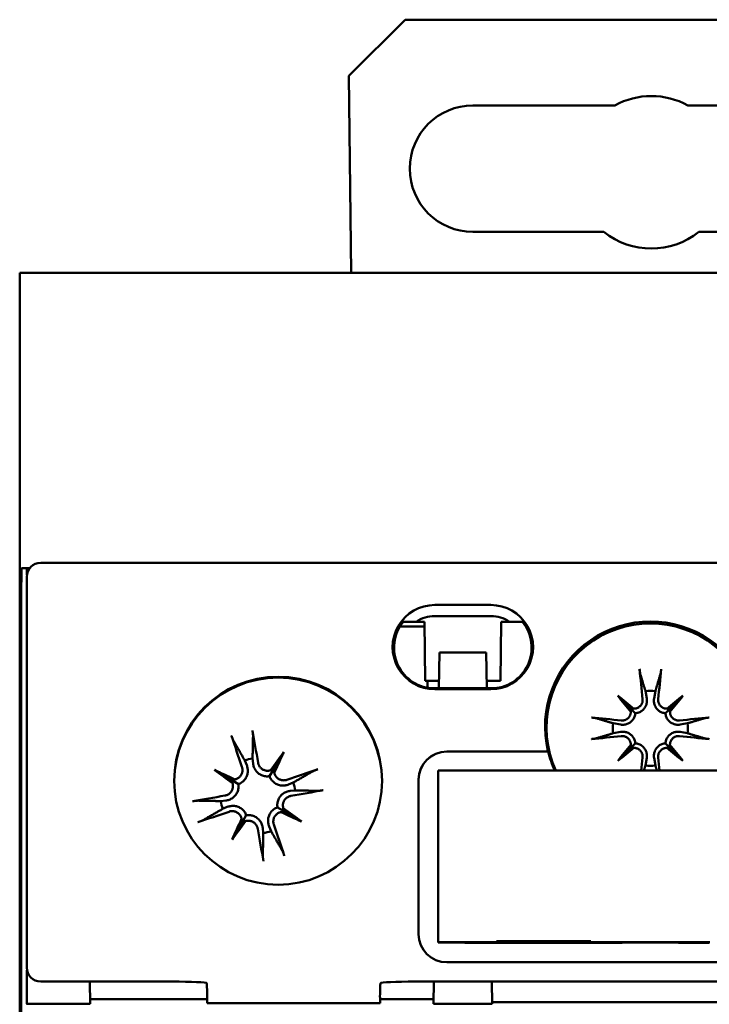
# Model space of a CAD drawing. Header units: millimetres. Extents: x 0 to 187, y 0 to 231.
# Tile 7 of 16: x 142 to 167, y 63 to 98. Entities that reach past the tile are written whole.
import ezdxf

# ---------------------------------------------------------------- set-up
doc = ezdxf.new("R2010")
doc.units = ezdxf.units.MM
doc.layers.add('Arêtes visibles(ISO)', color=7, linetype='Continuous', lineweight=50)

msp = doc.modelspace()

# ---------------------------------------------------------------- linework, layer by layer
at = {"layer": 'Arêtes visibles(ISO)'}
for p, q in [((154.079, 96.019), (156.079, 98.019)), ((156.079, 98.019), (173.538, 98.019)), ((154.153, 89.009), (154.079, 96.019)), ((158.493, 94.969), (163.543, 94.969)), ((166.144, 94.969), (171.193, 94.969)), ((163.157, 90.469), (158.493, 90.469)), ((171.193, 90.469), (166.532, 90.469)), ((142.359, 89.009), (142.505, 89.009)), ((142.359, 9.009), (142.359, 89.009)), ((142.505, 89.009), (142.859, 89.009)), ((186.759, 89.009), (142.859, 89.009)), ((142.409, 77.502), (142.426, 78.502)), ((142.614, 78.502), (142.426, 78.502)), ((142.614, 78.266), (142.614, 78.502)), ((142.713, 78.502), (142.614, 78.502)), ((143.152, 78.696), (143.109, 78.696)), ((186.465, 78.696), (143.152, 78.696)), ((142.609, 78.196), (142.609, 64.298)), ((142.409, 70.602), (142.409, 77.502)), ((157.133, 77.197), (159.133, 77.197)), ((159.133, 76.804), (157.133, 76.804)), ((155.898, 76.435), (156.775, 76.429)), ((156.471, 76.597), (156.013, 76.597)), ((156.773, 76.597), (156.471, 76.597)), ((156.794, 74.502), (156.773, 76.597)), ((159.473, 74.502), (159.494, 76.597)), ((159.795, 76.597), (159.494, 76.597)), ((160.253, 76.597), (159.795, 76.597)), ((157.304, 75.502), (157.282, 74.232)), ((158.961, 75.502), (157.304, 75.502)), ((158.983, 74.232), (158.961, 75.502)), ((156.794, 74.502), (157.286, 74.502)), ((156.872, 74.502), (156.874, 74.255)), ((158.978, 74.502), (159.473, 74.502)), ((157.133, 74.232), (159.133, 74.232)), ((159.133, 74.197), (157.133, 74.197)), ((163.648, 73.97), (164.136, 73.482)), ((164.632, 74.136), (164.677, 73.864)), ((164.94, 73.864), (164.986, 74.136)), ((165.969, 73.97), (165.482, 73.482)), ((164.136, 73.482), (164.272, 73.346)), ((165.482, 73.482), (165.345, 73.346)), ((163.754, 72.941), (163.483, 72.987)), ((166.135, 72.987), (165.864, 72.941)), ((163.483, 72.632), (163.754, 72.678)), ((165.864, 72.678), (166.135, 72.632)), ((164.136, 72.136), (164.272, 72.273)), ((165.482, 72.136), (165.345, 72.273)), ((151.759, 71.96), (151.377, 71.316)), ((157.559, 71.985), (161.162, 71.985)), ((161.173, 71.981), (157.559, 71.981)), ((161.162, 71.985), (161.173, 71.981)), ((163.648, 71.649), (164.136, 72.136)), ((165.969, 71.649), (165.482, 72.136)), ((150.371, 71.664), (150.44, 71.498)), ((150.667, 71.556), (150.648, 71.734)), ((164.677, 71.754), (164.632, 71.483)), ((164.986, 71.483), (164.94, 71.754)), ((149.288, 71.33), (149.932, 70.947)), ((151.377, 71.316), (151.252, 71.106)), ((157.259, 71.303), (172.359, 71.303)), ((157.259, 65.204), (157.259, 71.303)), ((149.932, 70.947), (150.142, 70.823)), ((152.093, 70.877), (151.927, 70.808)), ((156.559, 65.486), (156.559, 70.985)), ((142.409, 27.402), (142.409, 70.602)), ((151.985, 70.581), (152.164, 70.6)), ((149.692, 70.238), (149.514, 70.219)), ((149.584, 69.942), (149.75, 70.011)), ((150.301, 69.503), (150.426, 69.713)), ((151.746, 69.871), (151.535, 69.996)), ((152.39, 69.489), (151.746, 69.871)), ((149.918, 68.858), (150.301, 69.503)), ((151.01, 69.263), (151.03, 69.084)), ((151.306, 69.155), (151.238, 69.321)), ((157.259, 65.204), (157.259, 65.19)), ((159.329, 65.204), (157.259, 65.204)), ((157.259, 65.19), (158.209, 65.19)), ((158.209, 65.19), (158.209, 65.182)), ((159.307, 65.182), (158.209, 65.182)), ((159.307, 65.182), (159.329, 65.204)), ((159.307, 65.182), (162.711, 65.182)), ((159.329, 65.204), (159.329, 65.234)), ((159.329, 65.234), (162.689, 65.234)), ((162.689, 65.234), (162.689, 65.204)), ((166.929, 65.204), (162.689, 65.204)), ((162.689, 65.204), (162.711, 65.182)), ((163.809, 65.182), (162.711, 65.182)), ((163.809, 65.19), (165.809, 65.19)), ((163.809, 65.19), (163.809, 65.182)), ((165.809, 65.19), (165.809, 65.182)), ((166.907, 65.182), (165.809, 65.182)), ((172.059, 64.486), (157.559, 64.486)), ((142.618, 63.002), (142.618, 64.203)), ((147.523, 63.799), (143.109, 63.799)), ((144.867, 63.002), (144.853, 63.799)), ((172.923, 63.799), (156.695, 63.799)), ((157.1, 63.799), (157.086, 63.002)), ((159.179, 63.002), (159.165, 63.799)), ((149.033, 63.175), (144.864, 63.175)), ((149.033, 63.029), (149.033, 63.248)), ((155.185, 63.248), (155.185, 63.029)), ((157.089, 63.175), (155.185, 63.175)), ((170.44, 63.063), (159.178, 63.063)), ((142.63, 62.989), (142.618, 63.002)), ((142.618, 63.002), (144.867, 63.002)), ((149.033, 63.029), (155.185, 63.029)), ((157.086, 63.002), (159.179, 63.002))]:
    msp.add_line(p, q, dxfattribs=at)
at = {"layer": 'Arêtes visibles(ISO)', "flags": 128}
for points in [[(164.458, 74.707), (164.457, 74.711), (164.456, 74.717), (164.454, 74.722), (164.453, 74.728), (164.451, 74.735), (164.45, 74.741), (164.449, 74.749), (164.447, 74.757), (164.445, 74.765), (164.444, 74.774), (164.443, 74.782), (164.441, 74.791), (164.44, 74.8), (164.438, 74.809), (164.437, 74.819), (164.436, 74.829), (164.434, 74.839), (164.433, 74.849), (164.432, 74.858), (164.431, 74.868), (164.43, 74.878), (164.429, 74.888), (164.428, 74.898), (164.427, 74.907)], [(164.458, 74.707), (164.467, 74.678), (164.475, 74.651), (164.484, 74.623), (164.492, 74.597), (164.5, 74.57), (164.508, 74.544), (164.516, 74.518), (164.523, 74.493), (164.531, 74.468), (164.538, 74.444), (164.546, 74.42), (164.553, 74.396), (164.56, 74.372), (164.567, 74.349), (164.574, 74.327), (164.581, 74.304), (164.587, 74.282), (164.594, 74.26), (164.6, 74.239), (164.607, 74.218), (164.613, 74.197), (164.619, 74.176), (164.626, 74.156), (164.632, 74.136)], [(164.986, 74.136), (164.992, 74.156), (164.998, 74.176), (165.004, 74.197), (165.011, 74.218), (165.017, 74.239), (165.024, 74.26), (165.03, 74.282), (165.037, 74.304), (165.044, 74.327), (165.051, 74.349), (165.058, 74.372), (165.065, 74.396), (165.072, 74.42), (165.079, 74.444), (165.087, 74.468), (165.094, 74.493), (165.102, 74.518), (165.11, 74.544), (165.118, 74.57), (165.126, 74.597), (165.134, 74.623), (165.142, 74.651), (165.151, 74.678), (165.159, 74.707)], [(165.191, 74.907), (165.19, 74.898), (165.189, 74.888), (165.188, 74.878), (165.187, 74.868), (165.186, 74.858), (165.184, 74.849), (165.183, 74.839), (165.182, 74.829), (165.181, 74.819), (165.179, 74.809), (165.178, 74.8), (165.176, 74.791), (165.175, 74.782), (165.174, 74.774), (165.172, 74.765), (165.171, 74.757), (165.169, 74.749), (165.168, 74.741), (165.166, 74.735), (165.165, 74.728), (165.163, 74.722), (165.162, 74.717), (165.161, 74.711), (165.159, 74.707)], [(164.531, 73.847), (164.532, 73.826), (164.532, 73.805), (164.531, 73.783), (164.528, 73.762), (164.523, 73.74), (164.517, 73.719), (164.51, 73.699), (164.501, 73.679), (164.491, 73.66), (164.479, 73.642), (164.467, 73.625), (164.454, 73.609), (164.439, 73.594), (164.423, 73.579), (164.405, 73.566), (164.387, 73.553), (164.368, 73.542), (164.348, 73.533), (164.328, 73.525), (164.307, 73.519), (164.286, 73.514), (164.265, 73.51), (164.245, 73.508), (164.223, 73.508)], [(164.677, 73.864), (164.681, 73.837), (164.683, 73.809), (164.683, 73.779), (164.682, 73.75), (164.678, 73.72), (164.673, 73.69), (164.665, 73.661), (164.656, 73.633), (164.644, 73.605), (164.632, 73.579), (164.617, 73.553), (164.6, 73.527), (164.58, 73.502), (164.559, 73.478), (164.535, 73.455), (164.51, 73.435), (164.483, 73.416), (164.456, 73.4), (164.428, 73.385), (164.398, 73.373), (164.367, 73.362), (164.335, 73.354), (164.304, 73.349), (164.272, 73.346)], [(165.345, 73.346), (165.314, 73.349), (165.282, 73.354), (165.251, 73.362), (165.22, 73.373), (165.19, 73.385), (165.161, 73.4), (165.134, 73.416), (165.108, 73.435), (165.083, 73.455), (165.059, 73.478), (165.037, 73.502), (165.018, 73.527), (165.001, 73.553), (164.986, 73.579), (164.973, 73.605), (164.962, 73.633), (164.953, 73.661), (164.945, 73.69), (164.939, 73.72), (164.936, 73.75), (164.934, 73.779), (164.935, 73.809), (164.937, 73.837), (164.94, 73.864)], [(165.394, 73.508), (165.373, 73.508), (165.352, 73.51), (165.331, 73.514), (165.31, 73.519), (165.289, 73.525), (165.268, 73.533), (165.248, 73.543), (165.229, 73.554), (165.211, 73.566), (165.194, 73.579), (165.179, 73.594), (165.164, 73.609), (165.151, 73.625), (165.138, 73.642), (165.126, 73.661), (165.116, 73.68), (165.107, 73.7), (165.1, 73.721), (165.094, 73.742), (165.089, 73.763), (165.087, 73.784), (165.085, 73.805), (165.085, 73.826), (165.087, 73.847)], [(164.272, 73.346), (164.269, 73.314), (164.264, 73.283), (164.256, 73.251), (164.245, 73.22), (164.233, 73.19), (164.219, 73.162), (164.202, 73.135), (164.184, 73.108), (164.163, 73.083), (164.14, 73.06), (164.116, 73.038), (164.091, 73.019), (164.065, 73.001), (164.039, 72.987), (164.013, 72.974), (163.985, 72.963), (163.957, 72.953), (163.928, 72.946), (163.898, 72.94), (163.868, 72.936), (163.839, 72.935), (163.81, 72.935), (163.781, 72.937), (163.754, 72.941)], [(164.111, 73.395), (164.11, 73.374), (164.108, 73.353), (164.104, 73.332), (164.099, 73.31), (164.093, 73.289), (164.085, 73.269), (164.075, 73.249), (164.064, 73.23), (164.052, 73.212), (164.039, 73.195), (164.025, 73.179), (164.01, 73.165), (163.993, 73.151), (163.976, 73.138), (163.957, 73.127), (163.938, 73.117), (163.918, 73.108), (163.897, 73.1), (163.876, 73.094), (163.855, 73.09), (163.834, 73.087), (163.813, 73.086), (163.793, 73.086), (163.772, 73.087)], [(165.864, 72.941), (165.836, 72.937), (165.808, 72.935), (165.779, 72.935), (165.749, 72.936), (165.72, 72.94), (165.69, 72.946), (165.661, 72.953), (165.632, 72.963), (165.605, 72.974), (165.578, 72.987), (165.553, 73.001), (165.527, 73.019), (165.501, 73.038), (165.477, 73.06), (165.455, 73.083), (165.434, 73.108), (165.415, 73.135), (165.399, 73.162), (165.385, 73.19), (165.372, 73.22), (165.362, 73.251), (165.354, 73.283), (165.348, 73.314), (165.345, 73.346)], [(165.846, 73.087), (165.825, 73.086), (165.804, 73.086), (165.783, 73.087), (165.761, 73.09), (165.74, 73.095), (165.719, 73.101), (165.698, 73.108), (165.678, 73.117), (165.659, 73.127), (165.641, 73.139), (165.624, 73.151), (165.608, 73.165), (165.593, 73.179), (165.579, 73.196), (165.565, 73.213), (165.553, 73.231), (165.542, 73.25), (165.532, 73.27), (165.524, 73.291), (165.518, 73.311), (165.513, 73.332), (165.51, 73.353), (165.508, 73.374), (165.507, 73.395)], [(162.711, 73.191), (162.72, 73.19), (162.73, 73.189), (162.74, 73.188), (162.75, 73.187), (162.76, 73.186), (162.769, 73.185), (162.779, 73.184), (162.789, 73.182), (162.799, 73.181), (162.809, 73.18), (162.818, 73.178), (162.827, 73.177), (162.836, 73.176), (162.845, 73.174), (162.853, 73.173), (162.861, 73.171), (162.869, 73.17), (162.877, 73.168), (162.883, 73.167), (162.89, 73.165), (162.896, 73.164), (162.902, 73.163), (162.907, 73.161), (162.911, 73.16)], [(163.483, 72.987), (163.462, 72.993), (163.442, 72.999), (163.421, 73.005), (163.401, 73.011), (163.379, 73.018), (163.358, 73.024), (163.336, 73.031), (163.314, 73.038), (163.291, 73.044), (163.269, 73.051), (163.246, 73.058), (163.222, 73.065), (163.198, 73.073), (163.174, 73.08), (163.15, 73.087), (163.125, 73.095), (163.1, 73.103), (163.074, 73.11), (163.048, 73.118), (163.022, 73.126), (162.995, 73.135), (162.967, 73.143), (162.94, 73.151), (162.911, 73.16)], [(166.706, 73.16), (166.678, 73.151), (166.65, 73.143), (166.623, 73.135), (166.596, 73.126), (166.57, 73.118), (166.544, 73.11), (166.518, 73.103), (166.493, 73.095), (166.468, 73.087), (166.443, 73.08), (166.419, 73.073), (166.395, 73.065), (166.372, 73.058), (166.349, 73.051), (166.326, 73.044), (166.304, 73.038), (166.281, 73.031), (166.26, 73.024), (166.238, 73.018), (166.217, 73.011), (166.196, 73.005), (166.175, 72.999), (166.155, 72.993), (166.135, 72.987)], [(166.706, 73.16), (166.711, 73.161), (166.716, 73.163), (166.722, 73.164), (166.728, 73.165), (166.734, 73.167), (166.741, 73.168), (166.748, 73.17), (166.756, 73.171), (166.764, 73.173), (166.773, 73.174), (166.782, 73.176), (166.79, 73.177), (166.799, 73.178), (166.809, 73.18), (166.819, 73.181), (166.829, 73.182), (166.838, 73.184), (166.848, 73.185), (166.858, 73.186), (166.867, 73.187), (166.877, 73.188), (166.887, 73.189), (166.897, 73.19), (166.907, 73.191)], [(149.972, 72.36), (149.97, 72.364), (149.968, 72.369), (149.965, 72.374), (149.962, 72.38), (149.96, 72.385), (149.957, 72.391), (149.954, 72.398), (149.951, 72.405), (149.948, 72.412), (149.944, 72.42), (149.941, 72.428), (149.938, 72.436), (149.935, 72.444), (149.931, 72.452), (149.928, 72.461), (149.924, 72.471), (149.921, 72.48), (149.918, 72.489), (149.915, 72.498), (149.911, 72.506), (149.908, 72.515), (149.905, 72.525), (149.902, 72.534), (149.899, 72.543)], [(150.641, 72.732), (150.643, 72.723), (150.645, 72.714), (150.646, 72.704), (150.648, 72.694), (150.649, 72.685), (150.651, 72.676), (150.652, 72.666), (150.654, 72.657), (150.655, 72.647), (150.656, 72.637), (150.657, 72.628), (150.658, 72.62), (150.659, 72.611), (150.66, 72.603), (150.661, 72.594), (150.662, 72.586), (150.663, 72.579), (150.663, 72.571), (150.664, 72.565), (150.664, 72.559), (150.664, 72.553), (150.664, 72.547), (150.664, 72.542), (150.664, 72.537)], [(150.648, 71.734), (150.649, 71.761), (150.649, 71.789), (150.65, 71.817), (150.65, 71.845), (150.651, 71.874), (150.651, 71.903), (150.652, 71.933), (150.653, 71.963), (150.653, 71.994), (150.654, 72.026), (150.654, 72.058), (150.655, 72.09), (150.656, 72.124), (150.657, 72.158), (150.657, 72.192), (150.658, 72.228), (150.659, 72.264), (150.659, 72.3), (150.66, 72.338), (150.661, 72.376), (150.662, 72.415), (150.663, 72.455), (150.664, 72.495), (150.664, 72.537)], [(162.911, 72.459), (162.94, 72.467), (162.967, 72.476), (162.995, 72.484), (163.022, 72.492), (163.048, 72.5), (163.074, 72.508), (163.1, 72.516), (163.125, 72.524), (163.15, 72.531), (163.174, 72.539), (163.198, 72.546), (163.222, 72.553), (163.246, 72.56), (163.269, 72.567), (163.291, 72.574), (163.314, 72.581), (163.336, 72.588), (163.358, 72.594), (163.379, 72.601), (163.401, 72.607), (163.421, 72.614), (163.442, 72.62), (163.462, 72.626), (163.483, 72.632)], [(163.754, 72.678), (163.781, 72.682), (163.81, 72.684), (163.839, 72.684), (163.868, 72.682), (163.898, 72.679), (163.928, 72.673), (163.957, 72.666), (163.985, 72.656), (164.013, 72.645), (164.039, 72.632), (164.065, 72.617), (164.091, 72.6), (164.116, 72.581), (164.14, 72.559), (164.163, 72.535), (164.184, 72.51), (164.202, 72.484), (164.219, 72.457), (164.233, 72.429), (164.245, 72.399), (164.256, 72.368), (164.264, 72.336), (164.269, 72.304), (164.272, 72.273)], [(163.772, 72.531), (163.792, 72.533), (163.813, 72.533), (163.835, 72.531), (163.856, 72.528), (163.878, 72.524), (163.899, 72.518), (163.919, 72.51), (163.939, 72.502), (163.958, 72.491), (163.976, 72.48), (163.993, 72.468), (164.009, 72.454), (164.025, 72.439), (164.039, 72.423), (164.052, 72.406), (164.065, 72.388), (164.076, 72.368), (164.085, 72.349), (164.093, 72.328), (164.1, 72.307), (164.105, 72.287), (164.108, 72.266), (164.11, 72.245), (164.111, 72.224)], [(165.345, 72.273), (165.348, 72.304), (165.354, 72.336), (165.362, 72.368), (165.372, 72.399), (165.385, 72.429), (165.399, 72.457), (165.415, 72.484), (165.434, 72.51), (165.455, 72.535), (165.477, 72.559), (165.501, 72.581), (165.527, 72.6), (165.553, 72.617), (165.578, 72.632), (165.605, 72.645), (165.632, 72.656), (165.661, 72.666), (165.69, 72.673), (165.72, 72.679), (165.749, 72.682), (165.779, 72.684), (165.808, 72.684), (165.836, 72.682), (165.864, 72.678)], [(165.507, 72.224), (165.507, 72.245), (165.51, 72.266), (165.513, 72.287), (165.518, 72.308), (165.525, 72.329), (165.533, 72.35), (165.543, 72.37), (165.554, 72.389), (165.566, 72.407), (165.579, 72.424), (165.593, 72.439), (165.608, 72.454), (165.624, 72.468), (165.642, 72.48), (165.66, 72.492), (165.68, 72.502), (165.7, 72.511), (165.72, 72.518), (165.741, 72.524), (165.762, 72.529), (165.784, 72.532), (165.804, 72.533), (165.825, 72.533), (165.846, 72.531)], [(166.135, 72.632), (166.155, 72.626), (166.175, 72.62), (166.196, 72.614), (166.217, 72.607), (166.238, 72.601), (166.26, 72.594), (166.281, 72.588), (166.304, 72.581), (166.326, 72.574), (166.349, 72.567), (166.372, 72.56), (166.395, 72.553), (166.419, 72.546), (166.443, 72.539), (166.468, 72.531), (166.493, 72.524), (166.518, 72.516), (166.544, 72.508), (166.57, 72.5), (166.596, 72.492), (166.623, 72.484), (166.65, 72.476), (166.678, 72.467), (166.706, 72.459)], [(149.972, 72.36), (149.993, 72.324), (150.013, 72.289), (150.033, 72.254), (150.052, 72.221), (150.071, 72.187), (150.09, 72.155), (150.108, 72.123), (150.126, 72.092), (150.144, 72.061), (150.161, 72.031), (150.178, 72.002), (150.194, 71.973), (150.211, 71.945), (150.227, 71.917), (150.242, 71.889), (150.258, 71.862), (150.273, 71.836), (150.288, 71.81), (150.302, 71.785), (150.316, 71.76), (150.331, 71.735), (150.344, 71.711), (150.358, 71.687), (150.371, 71.664)], [(162.911, 72.459), (162.907, 72.458), (162.902, 72.456), (162.896, 72.455), (162.89, 72.453), (162.883, 72.452), (162.877, 72.451), (162.869, 72.449), (162.861, 72.448), (162.853, 72.446), (162.845, 72.445), (162.836, 72.443), (162.827, 72.442), (162.818, 72.44), (162.809, 72.439), (162.799, 72.438), (162.789, 72.436), (162.779, 72.435), (162.769, 72.434), (162.76, 72.433), (162.75, 72.431), (162.74, 72.43), (162.73, 72.429), (162.72, 72.428), (162.711, 72.427)], [(164.272, 72.273), (164.304, 72.27), (164.335, 72.264), (164.367, 72.256), (164.398, 72.246), (164.428, 72.234), (164.456, 72.219), (164.483, 72.203), (164.51, 72.184), (164.535, 72.163), (164.559, 72.141), (164.58, 72.117), (164.6, 72.091), (164.617, 72.066), (164.632, 72.04), (164.644, 72.013), (164.656, 71.986), (164.665, 71.957), (164.673, 71.928), (164.678, 71.899), (164.682, 71.869), (164.683, 71.839), (164.683, 71.81), (164.681, 71.782), (164.677, 71.754)], [(164.94, 71.754), (164.937, 71.782), (164.935, 71.81), (164.934, 71.839), (164.936, 71.869), (164.939, 71.899), (164.945, 71.928), (164.953, 71.957), (164.962, 71.986), (164.973, 72.013), (164.986, 72.04), (165.001, 72.066), (165.018, 72.091), (165.037, 72.117), (165.059, 72.141), (165.083, 72.163), (165.108, 72.184), (165.134, 72.203), (165.161, 72.219), (165.19, 72.234), (165.22, 72.246), (165.251, 72.256), (165.282, 72.264), (165.314, 72.27), (165.345, 72.273)], [(166.907, 72.427), (166.897, 72.428), (166.887, 72.429), (166.877, 72.43), (166.867, 72.431), (166.858, 72.433), (166.848, 72.434), (166.838, 72.435), (166.829, 72.436), (166.819, 72.438), (166.809, 72.439), (166.799, 72.44), (166.79, 72.442), (166.782, 72.443), (166.773, 72.445), (166.764, 72.446), (166.756, 72.448), (166.748, 72.449), (166.741, 72.451), (166.734, 72.452), (166.728, 72.453), (166.722, 72.455), (166.716, 72.456), (166.711, 72.458), (166.706, 72.459)], [(164.223, 72.111), (164.244, 72.111), (164.265, 72.109), (164.287, 72.105), (164.308, 72.1), (164.329, 72.093), (164.349, 72.085), (164.369, 72.076), (164.388, 72.065), (164.406, 72.052), (164.423, 72.039), (164.439, 72.025), (164.453, 72.01), (164.467, 71.994), (164.48, 71.976), (164.491, 71.958), (164.502, 71.939), (164.51, 71.918), (164.518, 71.898), (164.524, 71.877), (164.528, 71.856), (164.531, 71.835), (164.532, 71.814), (164.532, 71.793), (164.531, 71.772)], [(165.087, 71.772), (165.085, 71.793), (165.085, 71.814), (165.087, 71.835), (165.09, 71.857), (165.094, 71.878), (165.1, 71.899), (165.108, 71.92), (165.117, 71.94), (165.127, 71.959), (165.138, 71.977), (165.151, 71.994), (165.164, 72.01), (165.179, 72.025), (165.195, 72.04), (165.212, 72.053), (165.231, 72.065), (165.25, 72.076), (165.27, 72.086), (165.29, 72.094), (165.311, 72.1), (165.331, 72.105), (165.352, 72.109), (165.373, 72.111), (165.394, 72.111)], [(150.44, 71.498), (150.451, 71.469), (150.46, 71.439), (150.468, 71.407), (150.474, 71.375), (150.478, 71.341), (150.479, 71.308), (150.479, 71.274), (150.476, 71.241), (150.471, 71.208), (150.464, 71.176), (150.455, 71.144), (150.444, 71.112), (150.43, 71.08), (150.413, 71.048), (150.394, 71.017), (150.373, 70.987), (150.349, 70.959), (150.325, 70.934), (150.299, 70.911), (150.27, 70.889), (150.24, 70.868), (150.208, 70.851), (150.175, 70.835), (150.142, 70.823)], [(151.252, 71.106), (151.217, 71.101), (151.181, 71.099), (151.145, 71.099), (151.108, 71.103), (151.073, 71.108), (151.038, 71.116), (151.005, 71.127), (150.971, 71.14), (150.938, 71.155), (150.907, 71.173), (150.877, 71.194), (150.849, 71.215), (150.823, 71.238), (150.8, 71.262), (150.779, 71.287), (150.759, 71.313), (150.74, 71.341), (150.724, 71.37), (150.709, 71.401), (150.697, 71.432), (150.686, 71.463), (150.678, 71.494), (150.672, 71.525), (150.667, 71.556)], [(151.285, 71.314), (151.262, 71.308), (151.238, 71.303), (151.214, 71.3), (151.19, 71.298), (151.165, 71.298), (151.14, 71.3), (151.116, 71.304), (151.091, 71.31), (151.068, 71.317), (151.045, 71.326), (151.023, 71.337), (151.002, 71.348), (150.982, 71.361), (150.963, 71.376), (150.945, 71.393), (150.927, 71.41), (150.911, 71.429), (150.897, 71.45), (150.884, 71.471), (150.872, 71.492), (150.863, 71.515), (150.855, 71.537), (150.848, 71.56), (150.843, 71.583)], [(164.632, 71.483), (164.629, 71.476), (164.627, 71.469), (164.625, 71.462), (164.623, 71.455), (164.621, 71.447), (164.619, 71.44), (164.616, 71.433), (164.614, 71.425), (164.612, 71.418), (164.61, 71.411), (164.607, 71.403), (164.605, 71.396), (164.603, 71.388), (164.601, 71.381), (164.598, 71.373), (164.596, 71.365), (164.594, 71.358), (164.591, 71.35), (164.589, 71.342), (164.587, 71.335), (164.584, 71.327), (164.582, 71.319), (164.579, 71.311), (164.577, 71.303)], [(165.04, 71.303), (165.038, 71.311), (165.036, 71.319), (165.033, 71.327), (165.031, 71.335), (165.029, 71.342), (165.026, 71.35), (165.024, 71.358), (165.022, 71.365), (165.019, 71.373), (165.017, 71.381), (165.015, 71.388), (165.012, 71.396), (165.01, 71.403), (165.008, 71.411), (165.006, 71.418), (165.003, 71.425), (165.001, 71.433), (164.999, 71.44), (164.997, 71.447), (164.995, 71.455), (164.992, 71.462), (164.99, 71.469), (164.988, 71.476), (164.986, 71.483)], [(150.272, 71.437), (150.279, 71.415), (150.284, 71.391), (150.288, 71.367), (150.29, 71.343), (150.291, 71.318), (150.289, 71.293), (150.286, 71.269), (150.281, 71.244), (150.274, 71.221), (150.266, 71.198), (150.257, 71.176), (150.246, 71.155), (150.233, 71.135), (150.218, 71.115), (150.202, 71.096), (150.185, 71.078), (150.166, 71.062), (150.146, 71.046), (150.126, 71.033), (150.104, 71.021), (150.083, 71.011), (150.06, 71.002), (150.038, 70.995), (150.014, 70.99)], [(151.867, 70.976), (151.844, 70.969), (151.821, 70.964), (151.797, 70.96), (151.772, 70.958), (151.747, 70.957), (151.723, 70.959), (151.698, 70.962), (151.674, 70.967), (151.65, 70.974), (151.628, 70.982), (151.606, 70.991), (151.585, 71.003), (151.564, 71.015), (151.544, 71.03), (151.525, 71.046), (151.507, 71.063), (151.491, 71.082), (151.476, 71.102), (151.462, 71.122), (151.45, 71.144), (151.44, 71.166), (151.432, 71.188), (151.425, 71.21), (151.419, 71.234)], [(152.79, 71.276), (152.754, 71.255), (152.718, 71.235), (152.684, 71.215), (152.65, 71.196), (152.617, 71.177), (152.584, 71.158), (152.553, 71.14), (152.521, 71.122), (152.491, 71.104), (152.461, 71.087), (152.431, 71.07), (152.402, 71.054), (152.374, 71.037), (152.346, 71.021), (152.319, 71.006), (152.292, 70.99), (152.266, 70.975), (152.24, 70.961), (152.214, 70.946), (152.189, 70.932), (152.165, 70.918), (152.14, 70.904), (152.117, 70.89), (152.093, 70.877)], [(152.79, 71.276), (152.794, 71.278), (152.798, 71.28), (152.804, 71.283), (152.809, 71.286), (152.815, 71.288), (152.821, 71.291), (152.827, 71.294), (152.834, 71.297), (152.842, 71.3), (152.85, 71.304), (152.857, 71.307), (152.865, 71.31), (152.873, 71.313), (152.882, 71.317), (152.891, 71.32), (152.9, 71.324), (152.909, 71.327), (152.918, 71.33), (152.927, 71.334), (152.936, 71.337), (152.945, 71.34), (152.954, 71.343), (152.963, 71.346), (152.972, 71.349)], [(149.934, 70.855), (149.941, 70.832), (149.945, 70.809), (149.949, 70.785), (149.95, 70.76), (149.95, 70.736), (149.948, 70.711), (149.944, 70.686), (149.938, 70.662), (149.931, 70.638), (149.922, 70.615), (149.912, 70.593), (149.9, 70.573), (149.887, 70.553), (149.872, 70.534), (149.855, 70.515), (149.838, 70.498), (149.819, 70.482), (149.799, 70.467), (149.777, 70.454), (149.756, 70.443), (149.733, 70.433), (149.711, 70.425), (149.688, 70.419), (149.665, 70.414)], [(150.142, 70.823), (150.147, 70.788), (150.149, 70.752), (150.149, 70.715), (150.146, 70.679), (150.14, 70.643), (150.132, 70.609), (150.121, 70.575), (150.108, 70.542), (150.093, 70.509), (150.075, 70.477), (150.055, 70.447), (150.033, 70.419), (150.01, 70.394), (149.986, 70.371), (149.962, 70.349), (149.935, 70.329), (149.907, 70.311), (149.878, 70.294), (149.848, 70.28), (149.817, 70.267), (149.785, 70.257), (149.754, 70.248), (149.723, 70.242), (149.692, 70.238)], [(151.927, 70.808), (151.898, 70.797), (151.868, 70.788), (151.837, 70.78), (151.804, 70.774), (151.771, 70.771), (151.737, 70.769), (151.704, 70.77), (151.67, 70.772), (151.638, 70.777), (151.606, 70.784), (151.574, 70.793), (151.541, 70.804), (151.509, 70.818), (151.477, 70.835), (151.446, 70.854), (151.417, 70.876), (151.389, 70.899), (151.364, 70.923), (151.34, 70.95), (151.318, 70.978), (151.298, 71.009), (151.28, 71.04), (151.265, 71.073), (151.252, 71.106)], [(151.535, 69.996), (151.531, 70.031), (151.528, 70.067), (151.529, 70.103), (151.532, 70.14), (151.538, 70.175), (151.546, 70.21), (151.556, 70.243), (151.569, 70.277), (151.585, 70.31), (151.603, 70.342), (151.623, 70.371), (151.645, 70.399), (151.668, 70.425), (151.691, 70.448), (151.716, 70.469), (151.743, 70.489), (151.771, 70.508), (151.8, 70.524), (151.83, 70.539), (151.861, 70.551), (151.892, 70.562), (151.924, 70.57), (151.955, 70.577), (151.985, 70.581)], [(152.164, 70.6), (152.191, 70.6), (152.218, 70.599), (152.246, 70.599), (152.274, 70.598), (152.303, 70.597), (152.332, 70.597), (152.362, 70.596), (152.393, 70.596), (152.424, 70.595), (152.455, 70.594), (152.487, 70.594), (152.52, 70.593), (152.553, 70.592), (152.587, 70.592), (152.622, 70.591), (152.657, 70.59), (152.693, 70.589), (152.73, 70.589), (152.767, 70.588), (152.805, 70.587), (152.844, 70.586), (152.884, 70.585), (152.925, 70.585), (152.966, 70.584)], [(153.162, 70.607), (153.153, 70.605), (153.143, 70.603), (153.133, 70.602), (153.124, 70.6), (153.114, 70.599), (153.105, 70.597), (153.096, 70.596), (153.086, 70.594), (153.076, 70.593), (153.067, 70.592), (153.058, 70.591), (153.049, 70.59), (153.041, 70.589), (153.032, 70.588), (153.024, 70.587), (153.016, 70.586), (153.008, 70.586), (153.001, 70.585), (152.994, 70.585), (152.988, 70.584), (152.982, 70.584), (152.976, 70.584), (152.971, 70.584), (152.966, 70.584)], [(148.516, 70.212), (148.525, 70.214), (148.535, 70.215), (148.544, 70.217), (148.554, 70.219), (148.563, 70.22), (148.572, 70.221), (148.582, 70.223), (148.592, 70.224), (148.601, 70.226), (148.611, 70.227), (148.62, 70.228), (148.628, 70.229), (148.637, 70.23), (148.645, 70.231), (148.654, 70.232), (148.662, 70.232), (148.67, 70.233), (148.677, 70.234), (148.683, 70.234), (148.69, 70.235), (148.696, 70.235), (148.701, 70.235), (148.707, 70.235), (148.711, 70.235)], [(149.514, 70.219), (149.487, 70.219), (149.459, 70.22), (149.432, 70.22), (149.403, 70.221), (149.374, 70.221), (149.345, 70.222), (149.315, 70.223), (149.285, 70.223), (149.254, 70.224), (149.222, 70.224), (149.19, 70.225), (149.158, 70.226), (149.124, 70.226), (149.09, 70.227), (149.056, 70.228), (149.021, 70.229), (148.985, 70.229), (148.948, 70.23), (148.91, 70.231), (148.872, 70.232), (148.833, 70.232), (148.793, 70.233), (148.753, 70.234), (148.711, 70.235)], [(151.743, 69.964), (151.737, 69.986), (151.732, 70.01), (151.729, 70.034), (151.728, 70.058), (151.728, 70.083), (151.73, 70.108), (151.734, 70.133), (151.739, 70.157), (151.747, 70.181), (151.756, 70.203), (151.766, 70.225), (151.778, 70.246), (151.791, 70.266), (151.806, 70.285), (151.822, 70.303), (151.84, 70.321), (151.859, 70.337), (151.879, 70.351), (151.9, 70.364), (151.922, 70.376), (151.944, 70.386), (151.967, 70.394), (151.989, 70.4), (152.013, 70.405)], [(148.888, 69.543), (148.924, 69.564), (148.959, 69.584), (148.994, 69.604), (149.028, 69.623), (149.061, 69.642), (149.093, 69.661), (149.125, 69.679), (149.156, 69.697), (149.187, 69.714), (149.217, 69.732), (149.246, 69.748), (149.275, 69.765), (149.304, 69.781), (149.331, 69.797), (149.359, 69.813), (149.386, 69.828), (149.412, 69.843), (149.438, 69.858), (149.463, 69.873), (149.488, 69.887), (149.513, 69.901), (149.537, 69.915), (149.561, 69.928), (149.584, 69.942)], [(149.75, 70.011), (149.779, 70.021), (149.81, 70.031), (149.841, 70.038), (149.873, 70.044), (149.907, 70.048), (149.94, 70.05), (149.974, 70.049), (150.007, 70.046), (150.04, 70.042), (150.072, 70.035), (150.104, 70.026), (150.136, 70.014), (150.169, 70), (150.201, 69.984), (150.232, 69.965), (150.261, 69.943), (150.289, 69.92), (150.314, 69.896), (150.338, 69.869), (150.36, 69.84), (150.38, 69.81), (150.398, 69.778), (150.413, 69.746), (150.426, 69.713)], [(149.811, 69.843), (149.833, 69.85), (149.857, 69.855), (149.881, 69.859), (149.905, 69.861), (149.93, 69.861), (149.955, 69.86), (149.979, 69.857), (150.004, 69.852), (150.027, 69.845), (150.05, 69.837), (150.072, 69.827), (150.093, 69.816), (150.113, 69.803), (150.133, 69.789), (150.152, 69.773), (150.17, 69.756), (150.187, 69.737), (150.202, 69.717), (150.215, 69.696), (150.227, 69.675), (150.237, 69.653), (150.246, 69.631), (150.253, 69.608), (150.258, 69.585)], [(150.426, 69.713), (150.461, 69.718), (150.496, 69.72), (150.533, 69.719), (150.569, 69.716), (150.605, 69.711), (150.639, 69.703), (150.673, 69.692), (150.706, 69.679), (150.739, 69.663), (150.771, 69.645), (150.801, 69.625), (150.829, 69.603), (150.854, 69.58), (150.878, 69.557), (150.899, 69.532), (150.919, 69.506), (150.937, 69.478), (150.954, 69.448), (150.968, 69.418), (150.981, 69.387), (150.991, 69.356), (151, 69.325), (151.006, 69.294), (151.01, 69.263)], [(151.238, 69.321), (151.227, 69.35), (151.217, 69.38), (151.21, 69.412), (151.204, 69.444), (151.2, 69.477), (151.198, 69.511), (151.199, 69.544), (151.202, 69.578), (151.206, 69.611), (151.213, 69.642), (151.222, 69.674), (151.234, 69.707), (151.248, 69.739), (151.264, 69.771), (151.284, 69.802), (151.305, 69.832), (151.328, 69.859), (151.353, 69.885), (151.379, 69.908), (151.408, 69.93), (151.438, 69.95), (151.47, 69.968), (151.502, 69.983), (151.535, 69.996)], [(151.405, 69.381), (151.398, 69.404), (151.393, 69.427), (151.389, 69.451), (151.387, 69.476), (151.387, 69.501), (151.388, 69.525), (151.391, 69.55), (151.396, 69.574), (151.403, 69.598), (151.411, 69.621), (151.421, 69.642), (151.432, 69.663), (151.445, 69.684), (151.459, 69.704), (151.475, 69.723), (151.493, 69.741), (151.511, 69.757), (151.531, 69.772), (151.552, 69.786), (151.573, 69.798), (151.595, 69.808), (151.617, 69.816), (151.64, 69.823), (151.664, 69.829)], [(148.888, 69.543), (148.884, 69.541), (148.879, 69.538), (148.874, 69.536), (148.869, 69.533), (148.863, 69.53), (148.857, 69.528), (148.85, 69.525), (148.843, 69.521), (148.836, 69.518), (148.828, 69.515), (148.82, 69.512), (148.812, 69.508), (148.804, 69.505), (148.796, 69.502), (148.787, 69.498), (148.778, 69.495), (148.768, 69.492), (148.759, 69.488), (148.751, 69.485), (148.742, 69.482), (148.733, 69.479), (148.723, 69.476), (148.714, 69.472), (148.705, 69.469)], [(150.393, 69.505), (150.416, 69.511), (150.439, 69.516), (150.463, 69.519), (150.488, 69.521), (150.512, 69.52), (150.537, 69.518), (150.562, 69.514), (150.586, 69.509), (150.61, 69.501), (150.633, 69.492), (150.655, 69.482), (150.675, 69.47), (150.695, 69.457), (150.714, 69.442), (150.733, 69.426), (150.75, 69.408), (150.766, 69.389), (150.781, 69.369), (150.794, 69.348), (150.805, 69.326), (150.815, 69.304), (150.823, 69.281), (150.829, 69.259), (150.834, 69.236)], [(151.03, 69.084), (151.029, 69.057), (151.028, 69.03), (151.028, 69.002), (151.027, 68.974), (151.027, 68.945), (151.026, 68.916), (151.026, 68.886), (151.025, 68.855), (151.024, 68.825), (151.024, 68.793), (151.023, 68.761), (151.022, 68.728), (151.022, 68.695), (151.021, 68.661), (151.02, 68.626), (151.02, 68.591), (151.019, 68.555), (151.018, 68.518), (151.017, 68.481), (151.017, 68.443), (151.016, 68.404), (151.015, 68.364), (151.014, 68.323), (151.013, 68.282)], [(151.705, 68.458), (151.684, 68.494), (151.664, 68.53), (151.644, 68.564), (151.625, 68.598), (151.606, 68.631), (151.587, 68.664), (151.569, 68.696), (151.551, 68.727), (151.534, 68.757), (151.517, 68.787), (151.5, 68.817), (151.483, 68.846), (151.467, 68.874), (151.451, 68.902), (151.435, 68.929), (151.42, 68.956), (151.405, 68.983), (151.39, 69.009), (151.375, 69.034), (151.361, 69.059), (151.347, 69.084), (151.333, 69.108), (151.32, 69.131), (151.306, 69.155)], [(151.705, 68.458), (151.707, 68.454), (151.71, 68.45), (151.712, 68.445), (151.715, 68.439), (151.718, 68.433), (151.721, 68.428), (151.724, 68.421), (151.727, 68.414), (151.73, 68.406), (151.733, 68.399), (151.736, 68.391), (151.74, 68.383), (151.743, 68.375), (151.746, 68.366), (151.75, 68.357), (151.753, 68.348), (151.757, 68.339), (151.76, 68.33), (151.763, 68.321), (151.766, 68.312), (151.769, 68.303), (151.773, 68.294), (151.776, 68.285), (151.779, 68.276)], [(151.036, 68.086), (151.034, 68.096), (151.033, 68.105), (151.031, 68.115), (151.03, 68.124), (151.028, 68.134), (151.027, 68.143), (151.025, 68.152), (151.024, 68.162), (151.023, 68.172), (151.021, 68.181), (151.02, 68.19), (151.019, 68.199), (151.018, 68.207), (151.017, 68.216), (151.016, 68.224), (151.016, 68.232), (151.015, 68.24), (151.014, 68.247), (151.014, 68.254), (151.014, 68.26), (151.013, 68.266), (151.013, 68.272), (151.013, 68.277), (151.013, 68.282)], [(149.021, 63.694), (149.021, 63.699), (149.021, 63.703), (149.02, 63.708), (149.019, 63.712), (149.019, 63.716), (149.018, 63.72), (149.017, 63.724), (149.016, 63.727), (149.015, 63.73), (149.014, 63.733), (149.013, 63.736), (149.012, 63.739), (149.011, 63.741), (149.01, 63.744), (149.009, 63.746), (149.007, 63.748), (149.006, 63.75), (149.004, 63.751), (149.003, 63.752), (149.001, 63.754), (149, 63.755), (148.998, 63.755), (148.996, 63.756), (148.994, 63.756)], [(155.223, 63.756), (155.221, 63.756), (155.22, 63.755), (155.218, 63.755), (155.216, 63.754), (155.215, 63.752), (155.213, 63.751), (155.212, 63.75), (155.21, 63.748), (155.209, 63.746), (155.208, 63.744), (155.206, 63.741), (155.205, 63.739), (155.204, 63.736), (155.203, 63.733), (155.202, 63.73), (155.201, 63.727), (155.2, 63.724), (155.2, 63.72), (155.199, 63.716), (155.198, 63.712), (155.198, 63.708), (155.197, 63.703), (155.197, 63.699), (155.196, 63.694)]]:
    msp.add_lwpolyline(points, dxfattribs=at)
at = {"layer": 'Arêtes visibles(ISO)'}
for centre, radius, start, end in [((164.843, 92.602), 2.7, 61.2086, 118.7914), ((158.493, 92.719), 2.25, 90, 270), ((164.844, 92.577), 2.7, 231.3243, 308.6757), ((164.809, 72.809), 1.338, 82.3918, 97.6082), ((164.809, 72.809), 1.338, 172.3918, 187.6082), ((164.809, 72.809), 1.338, 352.3918, 7.6082), ((150.839, 70.409), 1.339, 98.1924, 110.4383), ((164.809, 72.809), 1.338, 262.3918, 277.6082), ((150.839, 70.409), 1.339, 8.1924, 20.4383), ((150.839, 70.409), 1.339, 188.1924, 200.4383), ((150.839, 70.409), 1.339, 278.1924, 290.4383)]:
    msp.add_arc(centre, radius, start, end, dxfattribs=at)
for centre, major_axis, ratio, start_param, end_param in [((143.109, 78.196), (-0.425, 0.263), 0.99966, 5.266085, 6.836577), ((157.133, 75.697), (-1.5, 0), 0.999848, 4.712389, 7.853982), ((159.133, 75.697), (1.5, 0), 0.999848, 4.712389, 7.853982), ((157.133, 75.622), (0, 1.182), 0.98972, 0, 0.601666), ((159.133, 75.622), (0, -1.182), 0.98972, 2.539926, 3.141593), ((164.809, 72.842), (3.698, 0), 0.999848, 5.853709, 9.854254), ((164.809, 72.86), (-3.75, 0), 0.999848, 2.905968, 6.51881), ((157.133, 75.679), (-1.448, 0), 0.999848, 5.596904, 7.853982), ((159.133, 75.679), (1.448, 0), 0.999848, 4.712389, 6.969466), ((151.559, 70.913), (3.7, 0), 0.999848, 0.004128, 3.137465), ((165.212, 72.858), (0.776, -6.441), 0.087156, 4.378084, 4.547777), ((164.406, 72.858), (0.776, 6.441), 0.087156, 4.877001, 5.046694), ((165.535, 73.436), (-4.2, 4.864), 0.173648, 1.313224, 1.430376), ((164.182, 72.083), (4.864, -4.2), 0.173648, 1.711217, 1.828368), ((165.436, 72.083), (4.864, 4.2), 0.173648, 1.313224, 1.430376), ((164.083, 73.436), (-4.2, -4.864), 0.173648, 1.711217, 1.828368), ((163.901, 73.471), (-0.188, -0.163), 0.868224, 2.023807, 2.409971), ((164.147, 73.717), (-0.163, -0.188), 0.868224, 0.731621, 1.117785), ((165.47, 73.717), (-0.163, 0.188), 0.868224, 2.023807, 2.409971), ((165.716, 73.471), (-0.188, 0.163), 0.868224, 0.731621, 1.117785), ((164.76, 72.406), (-6.441, 0.776), 0.087156, 4.877001, 5.046694), ((164.857, 72.406), (-6.441, -0.776), 0.087156, 4.378084, 4.547777), ((151.312, 70.58), (2.702, -7.513), 0.087156, 4.416787, 4.5667), ((150.342, 70.332), (-1.228, 7.889), 0.087156, 4.858078, 5.007991), ((164.76, 73.212), (6.441, 0.776), 0.087156, 4.378084, 4.547777), ((164.857, 73.212), (6.441, -0.776), 0.087156, 4.877001, 5.046694), ((165.535, 72.182), (4.2, 4.864), 0.173648, 1.711217, 1.828368), ((163.901, 72.148), (0.188, -0.163), 0.868224, 0.731621, 1.117785), ((165.716, 72.148), (0.188, 0.163), 0.868224, 2.023807, 2.409971), ((164.083, 72.182), (4.2, -4.864), 0.173648, 1.313224, 1.430376), ((151.842, 69.72), (4.476, 6.514), 0.173648, 1.341111, 1.444187), ((149.754, 70.959), (-3.573, -7.05), 0.173648, 1.697406, 1.800481), ((157.559, 70.985), (-1, 0), 0.999848, 4.712389, 6.283185), ((157.559, 70.981), (-1, 0), 0.999848, 4.712389, 6.283185), ((164.809, 72.856), (-3.74, 0), 0.999848, 0.236298, 0.428449), ((164.182, 73.535), (-4.864, -4.2), 0.173648, 1.313224, 1.430376), ((164.147, 71.902), (0.163, -0.188), 0.868224, 2.023807, 2.409971), ((165.47, 71.902), (0.163, 0.188), 0.868224, 0.731621, 1.117785), ((165.436, 73.535), (-4.864, 4.2), 0.173648, 1.711217, 1.828368), ((165.212, 72.761), (-0.776, -6.441), 0.087156, 4.877001, 4.951194), ((164.406, 72.761), (-0.776, 6.441), 0.087156, 4.473584, 4.547777), ((150.289, 69.324), (7.05, -3.573), 0.173648, 1.697406, 1.800481), ((151.528, 71.412), (-6.514, 4.476), 0.173648, 1.341111, 1.444187), ((151.291, 71.559), (-0.224, 0.154), 0.868224, 2.08502, 2.445156), ((151.631, 71.357), (-0.242, 0.123), 0.868224, 0.696437, 1.056572), ((151.009, 69.936), (-7.513, -2.702), 0.087156, 4.416787, 4.5667), ((149.891, 71.202), (-0.123, -0.242), 0.868224, 0.696437, 1.056572), ((149.689, 70.861), (-0.154, -0.224), 0.868224, 2.08502, 2.445156), ((150.916, 69.912), (-7.889, -1.228), 0.087156, 4.858078, 5.007991), ((150.761, 70.907), (7.889, 1.228), 0.087156, 4.858078, 5.007991), ((150.668, 70.883), (7.513, 2.702), 0.087156, 4.416787, 4.5667), ((151.786, 69.617), (0.123, 0.242), 0.868224, 0.696437, 1.056572), ((151.389, 71.495), (-7.05, 3.573), 0.173648, 1.697406, 1.800481), ((151.988, 69.957), (0.154, 0.224), 0.868224, 2.08502, 2.445156), ((150.15, 69.407), (6.514, -4.476), 0.173648, 1.341111, 1.444187), ((151.924, 69.859), (3.573, 7.05), 0.173648, 1.697406, 1.800481), ((149.836, 71.098), (-4.476, -6.514), 0.173648, 1.341111, 1.444187), ((150.046, 69.462), (0.242, -0.123), 0.868224, 0.696437, 1.056572), ((150.387, 69.26), (0.224, -0.154), 0.868224, 2.08502, 2.445156), ((150.365, 70.239), (-2.702, 7.513), 0.087156, 4.416787, 4.5667), ((151.336, 70.487), (1.228, -7.889), 0.087156, 4.858078, 5.007991), ((157.559, 65.486), (-1, 0), 0.999848, 0, 1.570796), ((143.109, 64.299), (-0.425, -0.263), 0.99966, 5.729794, 7.300285), ((147.523, 63.746), (-1.5, 0), 0.034905, 3.337017, 4.712389), ((156.695, 63.746), (-1.5, 0), 0.034905, 4.712389, 6.087761), ((149.011, 63.257), (0, -0.5), 0.043654, 1.55331, 2.635787), ((155.206, 63.257), (0, 0.5), 0.043654, 0.505805, 1.588283)]:
    msp.add_ellipse(centre, major_axis=major_axis, ratio=ratio, start_param=start_param, end_param=end_param, dxfattribs=at)
msp.add_ellipse((151.559, 70.943), major_axis=(3.7, 0), ratio=0.999848, dxfattribs=at)

doc.saveas('drawing.dxf')
